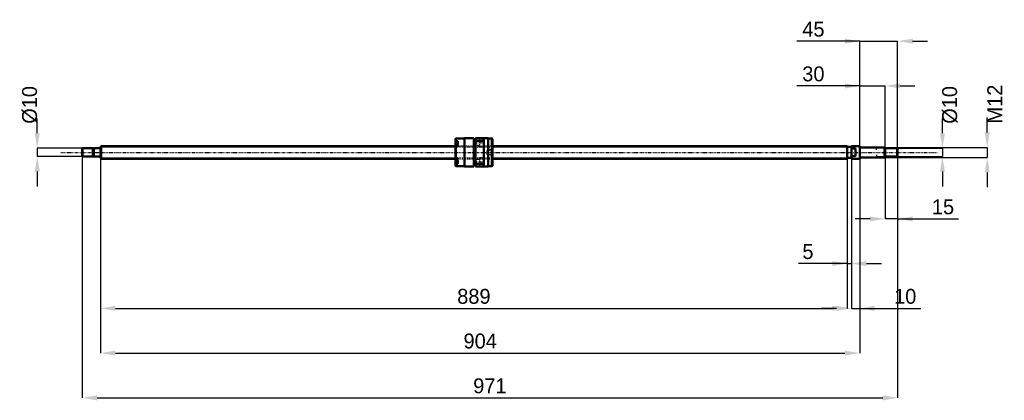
# Model space of a CAD drawing. Header units: millimetres. Extents: x -96 to 1076, y -296 to 158.
import ezdxf

# ---------------------------------------------------------------- set-up
doc = ezdxf.new("R2010")
doc.units = ezdxf.units.MM
doc.linetypes.add('Center', pattern=[1.5, 0.45, -0.5, 0.05, -0.5])
doc.linetypes.add('Dashed', pattern=[2, 1, -1])
for name, color, linetype, lineweight in [('2d ConnectionPoints', 7, 'Continuous', 50), ('AM_0', 7, 'Continuous', 50), ('AM_4', 3, 'Continuous', 25), ('AM_5', 3, 'Continuous', 25), ('AM_7', 7, 'Center', 25), ('AM_9', 6, 'Dashed', 25)]:
    doc.layers.add(name, color=color, linetype=linetype, lineweight=lineweight)
doc.dimstyles.new('ISO-25', dxfattribs={"dimtxt": 2.5, "dimasz": 2.5, "dimexe": 1.25, "dimexo": 0.625, "dimtad": 1, "dimtxsty": 'Standard', "dimcen": 2.5, "dimadec": 0, "dimazin": 0, "dimtfac": 1, "dimtmove": 0, "dimatfit": 3, "dimfxl": 0, "dimarcsym": 0})

# ---------------------------------------------------------------- blocks, each defined once
blk = doc.blocks.new('1_BNK_1510_5_6G0_971LC5Y0_Nut_0_in_BNK1510_5_6G0_971LC5Y_466_50__0')
at = {"layer": 'AM_0'}
for p, q in [((423, 16.5), (422.5, 16)), ((422.5, 16), (422.5, -16)), ((422.5, 13.1), (423, 13.5)), ((425.5, 12.1), (422.8, 12.1)), ((433.5, 16.5), (423, 16.5)), ((423, 16.5), (423, 13.5)), ((425.5, 13.5), (423, 13.5)), ((425.5, 13.5), (425.5, 9.5)), ((444.5, 17), (433.5, 17)), ((433.5, 17), (433.5, -17)), ((444.5, 17), (444.5, -17)), ((446.5, 15.3), (444.5, 15.3)), ((461.5, 17), (446.5, 17)), ((446.5, 17), (446.5, -17)), ((446.5, 12.6), (447, 13.7)), ((447, 17), (447, 13.7)), ((447, 13.7), (456, 13.7)), ((456, 17), (456, 13.7)), ((456, 13.7), (456.5, 12.6)), ((456.5, 17), (456.5, -17)), ((461.5, 17), (461.5, -17)), ((466, 16.5), (461.5, 16.5)), ((466.5, 16), (466, 16.5)), ((466, 16.5), (466, -16.5)), ((466.5, 16), (466.5, -16)), ((423, 9.5), (422.5, 9.1)), ((425.5, 9.5), (423, 9.5)), ((423, 9.5), (423, -9.5)), ((422.5, -9.1), (423, -9.5)), ((425.5, -9.5), (423, -9.5)), ((425.5, -9.5), (425.5, -13.5)), ((423, -13.5), (422.5, -13.1)), ((422.5, -16), (423, -16.5)), ((422.8, -12.1), (425.5, -12.1)), ((425.5, -13.5), (423, -13.5)), ((423, -13.5), (423, -16.5)), ((423, -16.5), (433.5, -16.5)), ((433.5, -17), (444.5, -17)), ((444.5, -15.3), (446.5, -15.3)), ((447, -13.7), (446.5, -12.6)), ((446.5, -17), (461.5, -17)), ((447, -13.7), (447, -17)), ((456, -13.7), (447, -13.7)), ((456.5, -12.6), (456, -13.7)), ((456, -13.7), (456, -17)), ((461.5, -16.5), (466, -16.5)), ((466, -16.5), (466.5, -16))]:
    blk.add_line(p, q, dxfattribs=at)
for centre, start, end in [((422.8, 11.8), 90, 180), ((422.8, -11.8), 180, 270)]:
    blk.add_arc(centre, 0.275, start, end, dxfattribs=at)
at = {"layer": 'AM_4'}
for p, q in [((422.8, 12.1), (422.8, 9.3)), ((422.8, -9.3), (422.8, -12.1))]:
    blk.add_line(p, q, dxfattribs=at)
at = {"layer": 'AM_5', "linetype": 'Dashed'}
for p, q in [((460.8, 2.6), (461.5, 3)), ((466.5, 3), (461.5, 3)), ((461.5, 3), (461.5, -3)), ((460.8, -2.6), (461.5, -3)), ((466.5, -3), (461.5, -3))]:
    blk.add_line(p, q, dxfattribs=at)
at = {"layer": 'AM_7'}
for p, q in [((422.4, 9.4), (425.6, 9.4)), ((446, 11.3), (457, 11.3)), ((422.4, -9.4), (425.6, -9.4)), ((446, -11.3), (457, -11.3))]:
    blk.add_line(p, q, dxfattribs=at)
at = {"layer": 'AM_9'}
for p, q in [((451, 14), (446.5, 14)), ((456.5, 16), (451, 16)), ((451, 16), (451, 6.5)), ((425.5, 11.4), (422.5, 11.4)), ((424.4, 10.8), (422.5, 10.8)), ((424.4, 10.4), (422.5, 10.4)), ((424.4, 9.7), (422.5, 9.7)), ((424.4, 9), (422.5, 9)), ((424.4, 8.3), (422.5, 8.3)), ((424.4, 8), (422.5, 8)), ((466.5, 7.5), (422.5, 7.5)), ((425.5, 7.4), (422.5, 7.4)), ((422.5, 6.5), (425.5, 6.5)), ((422.8, 9.3), (422.8, 6.6)), ((422.8, 6.6), (425.5, 6.6)), ((424.4, 10.8), (424.4, 8)), ((425.5, 9.5), (425.5, 6.5)), ((446.5, 8.5), (451, 8.5)), ((451, 6.5), (456.5, 6.5)), ((460.5, 2.6), (459, 0)), ((459, 0), (460.5, -2.6)), ((466.1, 2.6), (460.5, 2.6)), ((460.5, 2.6), (460.5, -2.6)), ((466.5, 3), (466.1, 2.6)), ((466.1, 2.6), (466.1, -2.6)), ((425.5, -6.5), (422.5, -6.5)), ((425.5, -7.4), (422.5, -7.4)), ((422.5, -7.5), (466.5, -7.5)), ((424.4, -8), (422.5, -8)), ((424.4, -8.3), (422.5, -8.3)), ((424.4, -9), (422.5, -9)), ((424.4, -9.7), (422.5, -9.7)), ((424.4, -10.4), (422.5, -10.4)), ((424.4, -10.8), (422.5, -10.8)), ((425.5, -11.4), (422.5, -11.4)), ((425.5, -6.6), (422.8, -6.6)), ((422.8, -6.6), (422.8, -9.3)), ((424.4, -8), (424.4, -10.8)), ((425.5, -6.5), (425.5, -9.5)), ((451, -8.5), (446.5, -8.5)), ((456.5, -6.5), (451, -6.5)), ((451, -6.5), (451, -16)), ((460.5, -2.6), (466.1, -2.6)), ((466.1, -2.6), (466.5, -3)), ((446.5, -14), (451, -14)), ((451, -16), (456.5, -16))]:
    blk.add_line(p, q, dxfattribs=at)
for centre, start, end in [((422.8, 6.9), 180, 270), ((422.8, -6.9), 90, 180)]:
    blk.add_arc(centre, 0.275, start, end, dxfattribs=at)
blk = doc.blocks.new('2_BNK_1510_5_6G0_971LC5Y_Shaft_0_in_BNK1510_5_6G0_971LC5Y_466_50__0')
at = {"layer": 'AM_0'}
for p, q in [((-21.5, 5), (-22, 4.5)), ((-22, 4.5), (-22, -4.5)), ((-9.15, 5), (-21.5, 5)), ((-21.5, 5), (-21.5, -5)), ((-9.15, 5), (-9.15, -5)), ((-8, 4.8), (-9.15, 4.8)), ((-0.2, 5), (-8, 5)), ((-8, 5), (-8, -5)), ((0.92, 7.5), (0, 6.58)), ((0, 6.58), (0, -6.58)), ((422.5, 7.5), (0.92, 7.5)), ((0.92, 7.5), (0.92, -7.5)), ((889, 7.5), (466.5, 7.5)), ((889, 7.5), (889, -7.5)), ((894, 6.5), (889, 6.5)), ((894, 7.5), (894, -7.5)), ((903.8, 7.5), (894, 7.5)), ((899, 4.5), (894, 4.5)), ((899, 4.5), (899, -4.5)), ((904, 7.3), (903.8, 7.5)), ((903.8, 7.5), (903.8, -7.5)), ((904, 7.3), (904, -7.3)), ((933.5, 6), (904.2, 6)), ((934, 5.5), (933.5, 6)), ((933.5, 6), (933.5, -6)), ((934, 5.5), (934, -5.5)), ((948.5, 5), (934, 5)), ((949, 4.5), (948.5, 5)), ((948.5, 5), (948.5, -5)), ((949, 4.5), (949, -4.5)), ((-22, -4.5), (-21.5, -5)), ((-21.5, -5), (-9.15, -5)), ((-9.15, -4.8), (-8, -4.8)), ((-8, -5), (-0.2, -5)), ((0, -6.58), (0.92, -7.5)), ((0.92, -7.5), (422.5, -7.5)), ((466.5, -7.5), (889, -7.5)), ((889, -6.5), (894, -6.5)), ((894, -4.5), (899, -4.5)), ((894, -7.5), (903.8, -7.5)), ((903.8, -7.5), (904, -7.3)), ((904.2, -6), (933.5, -6)), ((933.5, -6), (934, -5.5)), ((934, -5), (948.5, -5)), ((948.5, -5), (949, -4.5))]:
    blk.add_line(p, q, dxfattribs=at)
for centre, start, end in [((-0.2, 5.2), 270, 0), ((904.2, 6.2), 180, 270), ((-0.2, -5.2), 360, 90), ((904.2, -6.2), 90, 180)]:
    blk.add_arc(centre, 0.2, start, end, dxfattribs=at)
at = {"layer": 'AM_4'}
for p, q in [((-0.2, 5), (-0.2, -5)), ((904.2, 6), (904.2, -6))]:
    blk.add_line(p, q, dxfattribs=at)
at = {"layer": 'AM_5'}
for p, q in [((0, 6.58), (422.5, 6.58)), ((466.5, 6.58), (889, 6.58)), ((889, 3.75), (889, 6.58)), ((934, 5.3865), (924, 5.3865)), ((924, 3), (924, 5.3865)), ((0, -6.58), (422.5, -6.58)), ((466.5, -6.58), (889, -6.58)), ((889, -3.75), (889, -6.58)), ((924, -3), (924, -5.3865)), ((934, -5.3865), (924, -5.3865))]:
    blk.add_line(p, q, dxfattribs=at)
at = {"layer": 'AM_5', "linetype": 'Dashed'}
for p, q in [((422.5, 6.58), (466.5, 6.58)), ((422.5, -6.58), (466.5, -6.58))]:
    blk.add_line(p, q, dxfattribs=at)
at = {"layer": 'AM_7'}
blk.add_line((-47.45, 0), (996.45, 0), dxfattribs=at)
at = {"layer": 'AM_9'}
for p, q in [((466.5, 7.5), (422.5, 7.5)), ((422.5, -7.5), (466.5, -7.5))]:
    blk.add_line(p, q, dxfattribs=at)
blk = doc.blocks.new('*D3')
at = {"layer": 'AM_5', "color": 0, "lineweight": -2}
for p, q in [((0, -6.6), (0, -185.9)), ((889, -6.6), (889, -185.9)), ((17.8, -185.9), (871.2, -185.9))]:
    blk.add_line(p, q, dxfattribs=at)
at = {"layer": 'AM_5', "color": 0}
for points in [[(17.8, -182.9), (17.8, -188.9), (0, -185.9)], [(871.2, -188.9), (871.2, -182.9), (889, -185.9)]]:
    blk.add_solid(points, dxfattribs=at)
at = {"layer": 'Defpoints', "color": 0}
for p in [(0, -6.6), (889, -6.6), (889, -185.9)]:
    blk.add_point(p, dxfattribs=at)
at = {"layer": 'AM_5', "color": 0, "insert": (444.5, -171.7), "char_height": 17.78, "attachment_point": 5}
blk.add_mtext('889', dxfattribs=at)
blk = doc.blocks.new('*D4')
at = {"layer": 'AM_5', "color": 0, "lineweight": -2}
for p, q in [((0, -6.6), (0, -239.2)), ((904, -7.3), (904, -239.2)), ((17.8, -239.2), (886.2, -239.2))]:
    blk.add_line(p, q, dxfattribs=at)
at = {"layer": 'AM_5', "color": 0}
for points in [[(17.8, -236.3), (17.8, -242.2), (0, -239.2)], [(886.2, -242.2), (886.2, -236.3), (904, -239.2)]]:
    blk.add_solid(points, dxfattribs=at)
at = {"layer": 'Defpoints', "color": 0}
for p in [(0, -6.6), (904, -7.3), (904, -239.2)]:
    blk.add_point(p, dxfattribs=at)
at = {"layer": 'AM_5', "color": 0, "insert": (452, -225), "char_height": 17.78, "attachment_point": 5}
blk.add_mtext('904', dxfattribs=at)
blk = doc.blocks.new('*D5')
at = {"layer": 'AM_5', "color": 0, "lineweight": -2}
for p, q in [((-22, -4.5), (-22, -292.6)), ((949, -4.5), (949, -292.6)), ((-4.2, -292.6), (931.2, -292.6))]:
    blk.add_line(p, q, dxfattribs=at)
at = {"layer": 'AM_5', "color": 0}
for points in [[(-4.2, -289.6), (-4.2, -295.6), (-22, -292.6)], [(931.2, -295.6), (931.2, -289.6), (949, -292.6)]]:
    blk.add_solid(points, dxfattribs=at)
at = {"layer": 'Defpoints', "color": 0}
for p in [(-22, -4.5), (949, -4.5), (949, -292.6)]:
    blk.add_point(p, dxfattribs=at)
at = {"layer": 'AM_5', "color": 0, "insert": (463.5, -278.4), "char_height": 17.78, "attachment_point": 5}
blk.add_mtext('971', dxfattribs=at)
blk = doc.blocks.new('*D6')
at = {"layer": 'AM_5', "color": 0, "lineweight": -2}
for p, q in [((934, -5.5), (934, -79.2)), ((949, -4.5), (949, -79.2)), ((916.2, -79.2), (898.4, -79.2)), ((949, -79.2), (934, -79.2)), ((949, -79.2), (1021.5, -79.2)), ((966.8, -79.2), (984.6, -79.2))]:
    blk.add_line(p, q, dxfattribs=at)
at = {"layer": 'AM_5', "color": 0}
for points in [[(916.2, -82.2), (916.2, -76.3), (934, -79.2)], [(966.8, -76.3), (966.8, -82.2), (949, -79.2)]]:
    blk.add_solid(points, dxfattribs=at)
at = {"layer": 'Defpoints', "color": 0}
for p in [(934, -5.5), (949, -4.5), (934, -79.2)]:
    blk.add_point(p, dxfattribs=at)
at = {"layer": 'AM_5', "color": 0, "insert": (1003, -65), "char_height": 17.78, "attachment_point": 5}
blk.add_mtext('15', dxfattribs=at)
blk = doc.blocks.new('*D7')
at = {"layer": 'AM_5', "color": 0, "lineweight": -2}
for p, q in [((904, 79.2), (829, 79.2)), ((886.2, 79.2), (868.4, 79.2)), ((904, -7.3), (904, 79.2)), ((904, 79.2), (934, 79.2)), ((934, -5.5), (934, 79.2)), ((951.8, 79.2), (969.6, 79.2))]:
    blk.add_line(p, q, dxfattribs=at)
at = {"layer": 'AM_5', "color": 0}
for points in [[(886.2, 76.3), (886.2, 82.2), (904, 79.2)], [(951.8, 82.2), (951.8, 76.3), (934, 79.2)]]:
    blk.add_solid(points, dxfattribs=at)
at = {"layer": 'Defpoints', "color": 0}
for p in [(934, 79.2), (904, -7.3), (934, -5.5)]:
    blk.add_point(p, dxfattribs=at)
at = {"layer": 'AM_5', "color": 0, "insert": (848.7, 93.5), "char_height": 17.78, "attachment_point": 5}
blk.add_mtext('30', dxfattribs=at)
blk = doc.blocks.new('*D8')
at = {"layer": 'AM_5', "color": 0, "lineweight": -2}
for p, q in [((904, 132.6), (829, 132.6)), ((886.2, 132.6), (868.4, 132.6)), ((904, -7.3), (904, 132.6)), ((904, 132.6), (949, 132.6)), ((949, -4.5), (949, 132.6)), ((966.8, 132.6), (984.6, 132.6))]:
    blk.add_line(p, q, dxfattribs=at)
at = {"layer": 'AM_5', "color": 0}
for points in [[(886.2, 129.6), (886.2, 135.5), (904, 132.6)], [(966.8, 135.5), (966.8, 129.6), (949, 132.6)]]:
    blk.add_solid(points, dxfattribs=at)
at = {"layer": 'Defpoints', "color": 0}
for p in [(949, 132.6), (904, -7.3), (949, -4.5)]:
    blk.add_point(p, dxfattribs=at)
at = {"layer": 'AM_5', "color": 0, "insert": (848.7, 146.8), "char_height": 17.78, "attachment_point": 5}
blk.add_mtext('45', dxfattribs=at)
blk = doc.blocks.new('*D9')
at = {"layer": 'AM_5', "color": 0, "lineweight": -2}
for p, q in [((894, -7.5), (894, -185.9)), ((904, -7.3), (904, -185.9)), ((876.2, -185.9), (858.4, -185.9)), ((894, -185.9), (904, -185.9)), ((904, -185.9), (976.5, -185.9)), ((921.8, -185.9), (939.6, -185.9))]:
    blk.add_line(p, q, dxfattribs=at)
at = {"layer": 'AM_5', "color": 0}
for points in [[(876.2, -188.9), (876.2, -182.9), (894, -185.9)], [(921.8, -182.9), (921.8, -188.9), (904, -185.9)]]:
    blk.add_solid(points, dxfattribs=at)
at = {"layer": 'Defpoints', "color": 0}
for p in [(894, -7.5), (904, -7.3), (904, -185.9)]:
    blk.add_point(p, dxfattribs=at)
at = {"layer": 'AM_5', "color": 0, "insert": (958, -171.7), "char_height": 17.78, "attachment_point": 5}
blk.add_mtext('10', dxfattribs=at)
blk = doc.blocks.new('*D10')
at = {"layer": 'AM_5', "color": 0, "lineweight": -2}
for p, q in [((889, -6.6), (889, -132.6)), ((894, -7.5), (894, -132.6)), ((889, -132.6), (830.9, -132.6)), ((871.2, -132.6), (853.4, -132.6)), ((889, -132.6), (894, -132.6)), ((911.8, -132.6), (929.6, -132.6))]:
    blk.add_line(p, q, dxfattribs=at)
at = {"layer": 'AM_5', "color": 0}
for points in [[(871.2, -135.5), (871.2, -129.6), (889, -132.6)], [(911.8, -129.6), (911.8, -135.5), (894, -132.6)]]:
    blk.add_solid(points, dxfattribs=at)
at = {"layer": 'Defpoints', "color": 0}
for p in [(889, -6.6), (894, -7.5), (894, -132.6)]:
    blk.add_point(p, dxfattribs=at)
at = {"layer": 'AM_5', "color": 0, "insert": (842.2, -118.3), "char_height": 17.8, "attachment_point": 5}
blk.add_mtext('5', dxfattribs=at)
blk = doc.blocks.new('*D11')
at = {"layer": 'AM_5', "color": 0, "lineweight": -2}
for p, q in [((1002.3, 22.8), (1002.3, 40.6)), ((948.5, 5), (1002.3, 5)), ((1002.3, 5), (1002.3, -5)), ((948.5, -5), (1002.3, -5)), ((1002.3, -22.8), (1002.3, -40.6))]:
    blk.add_line(p, q, dxfattribs=at)
at = {"layer": 'AM_5', "color": 0}
for points in [[(999.4, 22.8), (1005.3, 22.8), (1002.3, 5)], [(1005.3, -22.8), (999.4, -22.8), (1002.3, -5)]]:
    blk.add_solid(points, dxfattribs=at)
at = {"layer": 'Defpoints', "color": 0}
for p in [(948.5, 5), (948.5, -5), (1002.3, -5)]:
    blk.add_point(p, dxfattribs=at)
at = {"layer": 'AM_5', "color": 0, "insert": (1011.2, 56.6), "char_height": 17.78, "attachment_point": 5, "rotation": 90}
blk.add_mtext('Ø10', dxfattribs=at)
blk = doc.blocks.new('*D12')
at = {"layer": 'AM_5', "color": 0, "lineweight": -2}
for p, q in [((1055.7, 23.8), (1055.7, 41.6)), ((933.5, 6), (1055.7, 6)), ((1055.7, 6), (1055.7, -6)), ((933.5, -6), (1055.7, -6)), ((1055.7, -23.8), (1055.7, -41.6))]:
    blk.add_line(p, q, dxfattribs=at)
at = {"layer": 'AM_5', "color": 0}
for points in [[(1052.7, 23.8), (1058.6, 23.8), (1055.7, 6)], [(1058.6, -23.8), (1052.7, -23.8), (1055.7, -6)]]:
    blk.add_solid(points, dxfattribs=at)
at = {"layer": 'Defpoints', "color": 0}
for p in [(933.5, 6), (933.5, -6), (1055.7, -6)]:
    blk.add_point(p, dxfattribs=at)
at = {"layer": 'AM_5', "color": 0, "insert": (1064.6, 57.6), "char_height": 17.78, "attachment_point": 5, "rotation": 90}
blk.add_mtext('M12', dxfattribs=at)
blk = doc.blocks.new('*D13')
at = {"layer": 'AM_5', "color": 0, "lineweight": -2}
for p, q in [((-75.3, 22.8), (-75.3, 40.6)), ((-21.5, 5), (-75.3, 5)), ((-75.3, 5), (-75.3, -5)), ((-21.5, -5), (-75.3, -5)), ((-75.3, -22.8), (-75.3, -40.6))]:
    blk.add_line(p, q, dxfattribs=at)
at = {"layer": 'AM_5', "color": 0}
for points in [[(-78.3, 22.8), (-72.4, 22.8), (-75.3, 5)], [(-72.4, -22.8), (-78.3, -22.8), (-75.3, -5)]]:
    blk.add_solid(points, dxfattribs=at)
at = {"layer": 'Defpoints', "color": 0}
for p in [(-21.5, 5), (-75.3, -5), (-21.5, -5)]:
    blk.add_point(p, dxfattribs=at)
at = {"layer": 'AM_5', "color": 0, "insert": (-84.2, 56.6), "char_height": 17.78, "attachment_point": 5, "rotation": 90}
blk.add_mtext('Ø10', dxfattribs=at)

msp = doc.modelspace()

# ---------------------------------------------------------------- linework, layer by layer
at = {"layer": '2d ConnectionPoints'}
for p in [(0, 0), (899, 0)]:
    msp.add_point(p, dxfattribs=at)

# ---------------------------------------------------------------- block references
for name in ['1_BNK_1510_5_6G0_971LC5Y0_Nut_0_in_BNK1510_5_6G0_971LC5Y_466_50__0', '2_BNK_1510_5_6G0_971LC5Y_Shaft_0_in_BNK1510_5_6G0_971LC5Y_466_50__0']:
    msp.add_blockref(name, (0, 0))

# ---------------------------------------------------------------- dimensions: what is measured, and where the dimension line sits
at = {"layer": 'AM_5'}
for base, p1, p2, text, picture, middle in [((949, 132.57), (904, -7.3), (949, -4.5), '45', '*D8', (848.713, 132.57)), ((934, 79.23), (904, -7.3), (934, -5.5), '30', '*D7', (848.713, 79.23)), ((949, -292.59), (-22, -4.5), (949, -4.5), '971', '*D5', (463.5, -292.59)), ((889, -185.91), (0, -6.58), (889, -6.58), '889', '*D3', (444.5, -185.91)), ((904, -239.25), (0, -6.58), (904, -7.3), '904', '*D4', (452, -239.25)), ((894, -132.57), (889, -6.58), (894, -7.5), '5', '*D10', (842.179, -132.57)), ((904, -185.91), (894, -7.5), (904, -7.3), '10', '*D9', (958.017, -185.91)), ((934, -79.23), (949, -4.5), (934, -5.5), '15', '*D6', (1003.017, -79.23))]:
    dim = msp.add_linear_dim(base=base, p1=p1, p2=p2, text=text, dimstyle='ISO-25', override={"dimtxt": 17.78, "dimasz": 17.78, "dimexe": 0, "dimexo": 0, "dimgap": 5.334}, dxfattribs=at)
    dim.commit()
    dim.dimension.update_dxf_attribs({"geometry": picture, "text_midpoint": middle, "dimtype": 160})
for base, p1, p2, text, picture, middle in [((1055.68, -6), (933.5, 6), (933.5, -6), 'M12', '*D12', (1064.57, 57.562)), ((-75.34, -5), (-21.5, 5), (-21.5, -5), 'Ø10', '*D13', (-84.23, 56.562)), ((1002.34, -5), (948.5, 5), (948.5, -5), 'Ø10', '*D11', (1011.23, 56.562))]:
    dim = msp.add_linear_dim(base=base, p1=p1, p2=p2, angle=90, text=text, dimstyle='ISO-25', override={"dimtxt": 17.78, "dimasz": 17.78, "dimexe": 0, "dimexo": 0, "dimgap": 5.334}, dxfattribs=at)
    dim.commit()
    dim.dimension.update_dxf_attribs({"geometry": picture, "text_midpoint": middle, "dimtype": 160, "text_rotation": 90})

doc.saveas('drawing.dxf')
